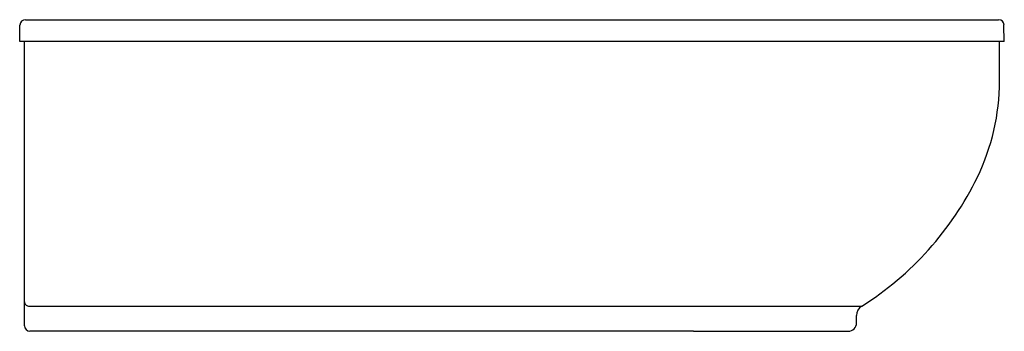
# Model space of a CAD drawing. Header units: millimetres. Extents: x 301.68 to 303.48, y 156.84 to 157.41.
import ezdxf

# ---------------------------------------------------------------- set-up
doc = ezdxf.new("R2010")
doc.units = ezdxf.units.MM
doc.layers.add('sanindusa', color=3, linetype='Continuous')

msp = doc.modelspace()

# ---------------------------------------------------------------- linework, layer by layer
at = {"layer": 'sanindusa'}
for p, q in [((301.689, 157.4133), (303.0792, 157.4133)), ((303.0792, 157.4133), (303.4694, 157.4133)), ((301.6785, 157.3733), (301.679, 157.4034)), ((303.4799, 157.3733), (303.4793, 157.4034)), ((301.6885, 157.3733), (301.6785, 157.3733)), ((301.6872, 157.1933), (301.6872, 157.3733)), ((303.0792, 157.3733), (301.6885, 157.3733)), ((303.4799, 157.3733), (303.0792, 157.3733)), ((303.4712, 157.3013), (303.4712, 157.3733)), ((301.6872, 156.8979), (301.6872, 157.1933)), ((301.6872, 156.8747), (301.6872, 156.8979)), ((301.6972, 156.8901), (302.9112, 156.8901)), ((301.6872, 156.8593), (301.6872, 156.8747)), ((303.2096, 156.8593), (303.2096, 156.8731)), ((301.6872, 156.8543), (301.6872, 156.8593)), ((302.9112, 156.8443), (301.6972, 156.8443)), ((302.9112, 156.8443), (303.1945, 156.8443))]:
    msp.add_line(p, q, dxfattribs=at)
at = {"layer": 'sanindusa', "flags": 128}
for points in [[(301.6872, 156.8979), (301.6873, 156.8968), (301.6876, 156.8957), (301.6881, 156.8946), (301.6888, 156.8937), (301.6896, 156.8928), (301.6906, 156.892), (301.6918, 156.8914), (301.693, 156.8908), (301.6944, 156.8904), (301.6958, 156.8902), (301.6972, 156.8901)], [(302.9112, 156.8901), (302.9327, 156.8901), (302.9502, 156.8901), (302.9676, 156.8901), (302.9848, 156.8901), (303.0022, 156.8901), (303.0195, 156.8901), (303.0365, 156.8901), (303.0502, 156.8901), (303.0637, 156.8901), (303.077, 156.8901), (303.0902, 156.8901), (303.103, 156.8901), (303.1154, 156.8901), (303.1257, 156.8901), (303.1357, 156.8901), (303.1452, 156.8901), (303.1545, 156.8901), (303.1634, 156.8901), (303.1717, 156.8901), (303.1788, 156.8901), (303.1854, 156.8901), (303.1915, 156.8901), (303.1971, 156.8901), (303.2022, 156.8901), (303.2066, 156.89), (303.2103, 156.89), (303.2134, 156.89), (303.2158, 156.89), (303.2176, 156.89), (303.2186, 156.89), (303.219, 156.89)]]:
    msp.add_lwpolyline(points, dxfattribs=at)
at = {"layer": 'sanindusa'}
for centre, radius, start, end in [((301.689, 157.4033), 0.01, 90, 179), ((303.4694, 157.4033), 0.01, 1, 90), ((303.071, 157.3013), 0.4001, 333.9851, 0), ((302.9112, 157.3793), 0.578, 302.1722, 333.9851), ((303.2296, 156.8731), 0.02, 122.1777, 180.0099), ((301.6972, 156.8543), 0.01, 180, 270), ((303.1946, 156.8593), 0.015, 269.9998, 0.1428)]:
    msp.add_arc(centre, radius, start, end, dxfattribs=at)

doc.saveas('drawing.dxf')
